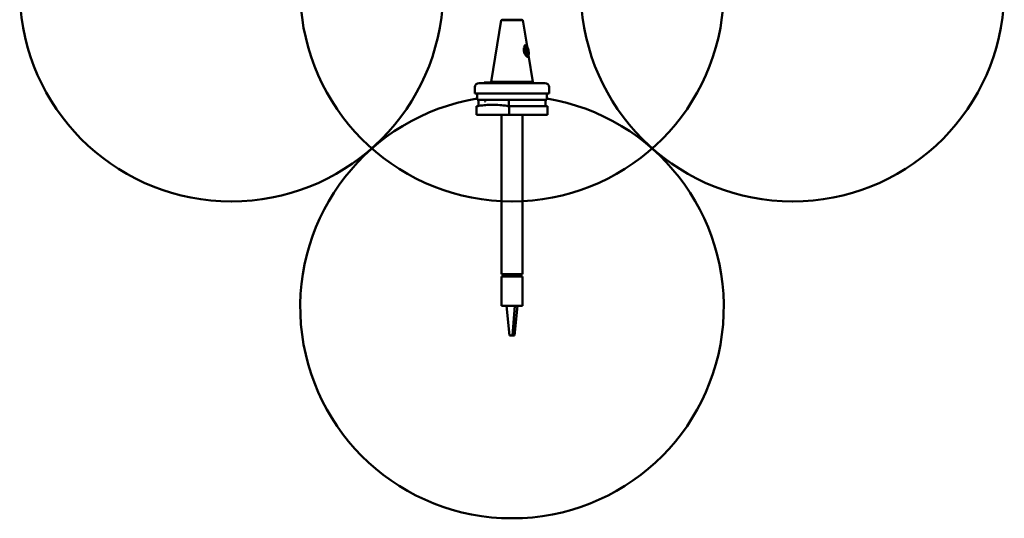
# Model space of a CAD drawing. Header units: millimetres. Extents: x 118 to 2000, y 588 to 2805.
# Tile 5 of 8: x 1077 to 1543, y 1706 to 1942. Entities that reach past the tile are written whole.
import ezdxf

# ---------------------------------------------------------------- set-up
doc = ezdxf.new("R2010")
doc.units = ezdxf.units.MM
doc.header["$LTSCALE"] = 10
doc.layers.add('Widoczne (ISO)', color=7, linetype='Continuous', lineweight=50)

msp = doc.modelspace()

# ---------------------------------------------------------------- linework, layer by layer
at = {"layer": 'Widoczne (ISO)', "linetype": 'Continuous', "lineweight": 50}
for p, q in [((1305.19, 1941.64), (1304.84, 1941.34)), ((1305.19, 1941.64), (1314.59, 1941.64)), ((1314.59, 1941.64), (1314.94, 1941.34)), ((1304.84, 1941.34), (1299.99, 1912.24)), ((1314.94, 1941.34), (1304.84, 1941.34)), ((1314.94, 1941.34), (1316.98, 1929.07)), ((1317.2, 1924.46), (1316.37, 1929.28)), ((1316.8, 1929.26), (1316.55, 1929.45)), ((1316.68, 1929.33), (1317.52, 1924.5)), ((1317.62, 1924.62), (1317.44, 1924.34)), ((1317.7, 1924.79), (1319.79, 1912.24)), ((1292.39, 1906.64), (1292.39, 1909.64)), ((1325.39, 1911.64), (1294.39, 1911.64)), ((1296.67, 1911.84), (1300.57, 1911.84)), ((1296.67, 1911.84), (1296.67, 1911.64)), ((1299.99, 1912.24), (1319.79, 1912.24)), ((1299.99, 1911.84), (1299.99, 1912.24)), ((1300.57, 1911.74), (1319.79, 1911.74)), ((1319.69, 1911.64), (1319.79, 1911.74)), ((1319.79, 1911.74), (1319.79, 1912.24)), ((1327.39, 1906.64), (1327.39, 1909.64)), ((1327.39, 1906.64), (1292.39, 1906.64)), ((1293.39, 1903.64), (1293.39, 1906.64)), ((1326.39, 1903.64), (1326.39, 1906.64)), ((1293.11, 1896.64), (1293.11, 1900.64)), ((1326.39, 1903.64), (1293.39, 1903.64)), ((1294.02, 1900.81), (1294.02, 1903.64)), ((1308.46, 1903.64), (1325.75, 1903.64)), ((1308.46, 1900.78), (1308.46, 1903.64)), ((1308.55, 1900.64), (1308.55, 1896.64)), ((1326.67, 1900.64), (1308.55, 1900.64)), ((1325.75, 1900.78), (1325.75, 1903.64)), ((1326.67, 1896.64), (1326.67, 1900.64)), ((1308.55, 1896.64), (1293.11, 1896.64)), ((1304.89, 1896.64), (1304.89, 1821.14)), ((1326.67, 1896.64), (1308.55, 1896.64)), ((1314.89, 1896.64), (1314.89, 1821.14)), ((1177.11, 1855.65), (1177.33, 1855.65)), ((1177.11, 1855.65), (1177.33, 1855.65)), ((1309.78, 1855.65), (1310, 1855.65)), ((1309.78, 1855.65), (1310, 1855.65)), ((1442.44, 1855.65), (1442.66, 1855.65)), ((1442.44, 1855.65), (1442.66, 1855.65)), ((1304.89, 1821.14), (1314.89, 1821.14)), ((1305.72, 1820.14), (1305.72, 1821.14)), ((1307.87, 1821.14), (1307.87, 1820.14)), ((1310.71, 1820.14), (1310.71, 1821.14)), ((1313.63, 1821.14), (1313.63, 1820.14)), ((1314.06, 1820.14), (1314.06, 1821.14)), ((1314.89, 1820.14), (1304.89, 1820.14)), ((1304.89, 1820.14), (1304.89, 1806.14)), ((1314.89, 1820.14), (1314.89, 1806.14)), ((1304.89, 1806.14), (1307.24, 1806.14)), ((1307.24, 1806.14), (1311.2, 1806.14)), ((1308.71, 1792.14), (1307.24, 1806.14)), ((1310.19, 1792.14), (1311.2, 1806.14)), ((1311.07, 1792.14), (1312.54, 1806.14)), ((1311.2, 1806.14), (1314.89, 1806.14)), ((1310.19, 1792.14), (1308.71, 1792.14)), ((1310.35, 1792.14), (1310.19, 1792.14)), ((1310.91, 1792.14), (1310.35, 1792.14)), ((1311.07, 1792.14), (1310.91, 1792.14)), ((1309.78, 1705.65), (1310, 1705.65)), ((1309.78, 1705.65), (1310, 1705.65))]:
    msp.add_line(p, q, dxfattribs=at)
for centre, radius, start, end in [((1177.11, 1955.65), 100, 99.4329, 270), ((1177.33, 1955.65), 100, 270, 80.5671), ((1309.78, 1955.65), 100, 99.4329, 270), ((1310, 1955.65), 100, 270, 80.5671), ((1442.44, 1955.65), 100, 99.4329, 270), ((1442.66, 1955.65), 100, 270, 80.5671), ((1294.39, 1909.64), 2, 90, 180), ((1325.39, 1909.64), 2, 0, 90), ((1309.78, 1805.65), 100, 99.4329, 270), ((1310, 1805.65), 100, 270, 80.5671), ((1306.82, 1801.69), 100, 95.5556, 95.9051), ((1297.08, 1903.03), 0.2, 277.4308, 288.263), ((1177.11, 1955.65), 100, 270, 270.0635), ((1177.33, 1955.65), 100, 269.9365, 270), ((1309.78, 1955.65), 100, 270, 270.0635), ((1310, 1955.65), 100, 269.9365, 270), ((1442.44, 1955.65), 100, 270, 270.0635), ((1442.66, 1955.65), 100, 269.9365, 270), ((1309.78, 1805.65), 100, 270, 270.0635), ((1310, 1805.65), 100, 269.9365, 270)]:
    msp.add_arc(centre, radius, start, end, dxfattribs=at)
for centre, major_axis, start_param, end_param in [((1316.48, 1926.81), (0.52, -2.95), 4.177084, 5.073705), ((1316.94, 1926.89), (0.43, -2.46), 3.334405, 6.073282), ((1316.94, 1926.89), (-0.43, 2.46), 3.334405, 6.073282)]:
    msp.add_ellipse(centre, major_axis=major_axis, ratio=0.319198, start_param=start_param, end_param=end_param, dxfattribs=at)
for points, knots in [([(1316.97, 1929.09), (1316.96, 1929.13), (1316.94, 1929.18), (1316.87, 1929.45), (1316.79, 1929.63), (1316.56, 1929.84), (1316.41, 1929.84), (1316.05, 1929.59), (1315.84, 1929.31), (1315.61, 1928.79), (1315.54, 1928.58), (1315.48, 1928.35)], [-1.2991497, -1.2991497, -1.2991497, -1.2991497, -1.2816566, -1.2816566, -1.1890401, -1.1890401, -1.0764237, -1.0764237, -0.9535572, -0.9535572, -0.8903475, -0.8903475, -0.8903475, -0.8903475]), ([(1315.91, 1925.44), (1315.97, 1925.33), (1316.04, 1925.22), (1316.3, 1924.8), (1316.51, 1924.55), (1316.89, 1924.2), (1317.05, 1924.09), (1317.27, 1923.99), (1317.34, 1923.97), (1317.4, 1923.97)], [-0.6446041, -0.6446041, -0.6446041, -0.6446041, -0.6130199, -0.6130199, -0.5124691, -0.5124691, -0.4351224, -0.4351224, -0.3867806, -0.3867806, -0.3867806, -0.3867806]), ([(1317.4, 1923.97), (1317.49, 1923.97), (1317.55, 1924.01), (1317.67, 1924.16), (1317.7, 1924.31), (1317.7, 1924.59), (1317.69, 1924.67), (1317.69, 1924.76)], [-1.8804602, -1.8804602, -1.8804602, -1.8804602, -1.8174362, -1.8174362, -1.7291563, -1.7291563, -1.6965727, -1.6965727, -1.6965727, -1.6965727]), ([(1293.11, 1900.64), (1293.48, 1900.71), (1293.84, 1900.78), (1296.47, 1901.22), (1298.7, 1901.37), (1302.95, 1901.37), (1305.18, 1901.22), (1307.81, 1900.78), (1308.18, 1900.71), (1308.55, 1900.64)], [28.725417, 28.725417, 28.725417, 28.725417, 28.907696, 28.907696, 30.033003, 30.033003, 31.15831, 31.15831, 31.340589, 31.340589, 31.340589, 31.340589]), ([(1298.56, 1901.33), (1298.52, 1901.33), (1298.48, 1901.32), (1298.3, 1901.31), (1298.18, 1901.3), (1298.03, 1901.29), (1297.99, 1901.29), (1297.97, 1901.29)], [-0.1322104, -0.1322104, -0.1322104, -0.1322104, -0.1186522, -0.1186522, -0.0593509, -0.0593509, -0.0254435, -0.0254435, -0.0254435, -0.0254435])]:
    msp.add_open_spline(points, degree=3, knots=knots, dxfattribs=at)
for points, weights in [([(1316.37, 1929.28), (1316.24, 1929.38), (1316.1, 1929.49)], [1, 1.00219745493, 1.00215019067]), ([(1316.42, 1929.53), (1316.56, 1929.42), (1316.68, 1929.33)], [1.00215065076, 1.00211725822, 1]), ([(1317.03, 1924.18), (1317.12, 1924.33), (1317.2, 1924.46)], [1.00215047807, 1.00211216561, 1]), ([(1317.52, 1924.5), (1317.43, 1924.37), (1317.34, 1924.22)], [1, 1.00218321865, 1.00215070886])]:
    msp.add_rational_spline(points, weights, degree=2, dxfattribs=at)
msp.add_open_spline([(1326.67, 1900.64), (1326.36, 1900.7), (1326.06, 1900.76), (1325.75, 1900.81)], degree=3, dxfattribs=at)

doc.saveas('drawing.dxf')
